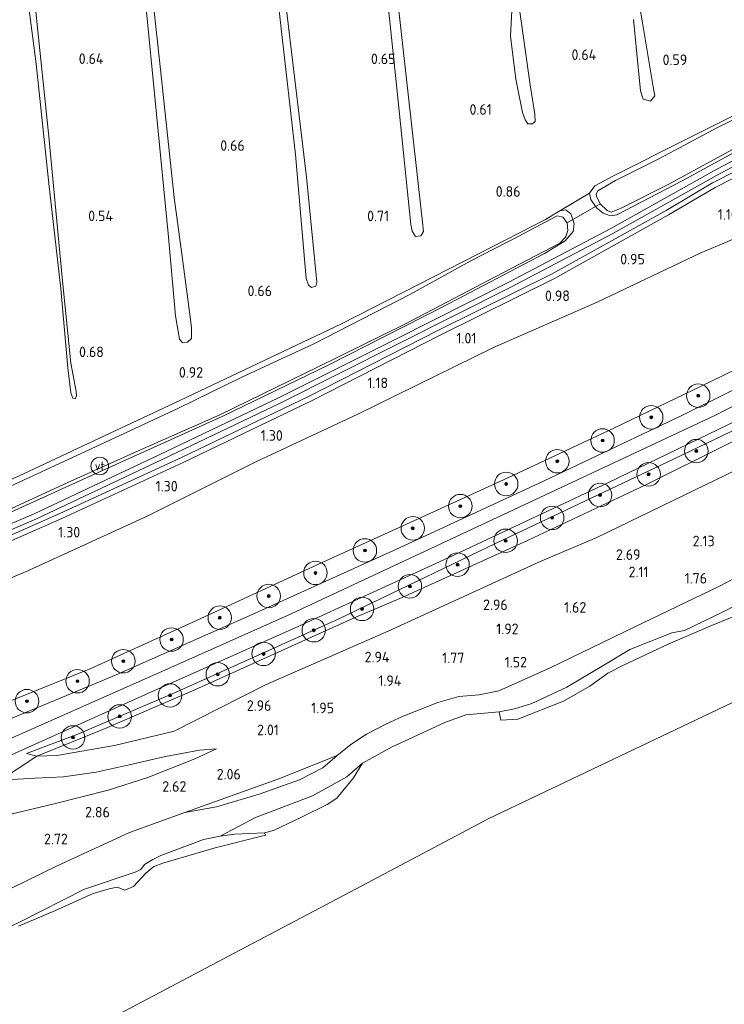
# Model space of a CAD drawing. Extents: x 130905 to 137824, y 412333 to 417928.
# Tile 75 of 256: x 132588 to 132708, y 413490 to 413658. Entities that reach past the tile are written whole.
import ezdxf
from ezdxf.enums import TextEntityAlignment as Align
from ezdxf.lldxf.tags import DXFTag

# ---------------------------------------------------------------- set-up
doc = ezdxf.new("R2010")
doc.units = 0
for name, color, linetype, lineweight in [('B-ME-BC-BETONVORM-GV', 50, 'Continuous', 18), ('B-ME-GR-BOOM-S', 90, 'Continuous', 25), ('B-ME-GR-GRAS-GV', 60, 'Continuous', 13), ('B-ME-GR-MOERAS-GV', 120, 'Continuous', 13), ('B-ME-GR-RIET-GV', 120, 'Continuous', 13), ('B-ME-GW-TALUD_KRUIN-G', 90, 'Continuous', 18), ('B-ME-GW-TALUD_TEEN-G', 90, 'Continuous', 18), ('B-ME-IE-MEUBILAIR_WATERWEGMEUBILAIR-S', 150, 'Continuous', 25), ('B-ME-IE-TERREINAFSCHEIDING_KUNSTMATIG_HEKWERK-G', 20, 'IE-TERREINAFSCHEIDING-KUNSTMATIG', 18), ('B-ME-KG-GRENS_OPNAME-G', 210, 'KG-OPNAME', 18), ('B-ME-KW-KUNSTWERK_DUIKER-G', 170, 'Continuous', 18), ('B-ME-OB-OEVERVOORZIENING-G', 7, 'Continuous', 18), ('B-ME-OG-WATER_KANAAL-GV', 120, 'Continuous', 18), ('B-ME-OG-WATER_SLOOT-G', 120, 'Continuous', 18), ('B-ME-OG-WATER_SLOOT-GV', 120, 'Continuous', 18), ('B-ME-VH-VERHARDING_ASFALT-GV', 252, 'Continuous', 18), ('B-ME-WH-WINTERBED-G', 150, 'WH-WINTERBED', 18), ('X-XX-AL-HOOGTELABEL-S', 7, 'Continuous', 25)]:
    doc.layers.add(name, color=color, linetype=linetype, lineweight=lineweight)
doc.styles.add('NLCS-ISO', font='NLCS-ISO.ttf')
doc.styles.add('NLCS-ISO-ANNOTATIVE-T18', font='NLCS-ISO.ttf', dxfattribs={"height": 1.8})
doc.styles.get("Standard").update_dxf_attribs({"font": 'arial.ttf'})
doc.linetypes.add('IE-TERREINAFSCHEIDING-KUNSTMATIG', pattern='A,4,[82,NLCS.SHX,S=0.75,R=90,X=0,Y=0],4,-2', length=10)
tags = doc.linetypes.add('KG-OPNAME', pattern='A,5.5,-2,["O",Standard,S=1.8,R=0,X=-0.5,Y=-0.9],-2,5.5,-2,[5,NLCS.SHX,S=0.75,R=0,X=0,Y=0],-2', length=19).pattern_tags.tags
tags[6] = DXFTag(74, 10)
tags = doc.linetypes.add('WH-WINTERBED', pattern='A,6,-3.5,["WB",Standard,S=1.8,R=0,X=-1.5,Y=-0.9],-3.5,6,-3.5,6,-3.5,6,-3.5,6,-3.5', length=51).pattern_tags.tags
tags[6] = DXFTag(74, 10)

# ---------------------------------------------------------------- blocks, each defined once
blk = doc.blocks.new('SAL-HOOGTELABEL-SO')
at = {"color": 0, "linetype": 'ByBlock', "lineweight": -2, "style": 'NLCS-ISO-ANNOTATIVE-T18'}
blk.add_attdef('HOOGTE', text='', height=1.8, dxfattribs=at).set_placement((2.79, 0), align=Align.RIGHT)
blk = doc.blocks.new('SGR-BOOM_01-SO')
at = {"linetype": 'ByBlock', "lineweight": 18}
h = blk.add_hatch(color=0, dxfattribs=at)
h.dxf.hatch_style = 1
edge = h.paths.add_edge_path()
edge.add_arc((0, 0), 0.25, 0, 360)
at = {"color": 0, "linetype": 'ByBlock', "lineweight": 18}
for radius in [2, 0.25]:
    blk.add_circle((0, 0), radius, dxfattribs=at)
blk = doc.blocks.new('SIE-WATER_VERKLIKKER_TRANSPORTLEIDING-SO')
at = {"color": 0, "linetype": 'ByBlock', "lineweight": 18}
blk.add_circle((0, 0), 1.5, dxfattribs=at)
at = {"color": 0, "linetype": 'ByBlock', "lineweight": 18, "style": 'NLCS-ISO'}
blk.add_text('vt', height=1.5, dxfattribs=at).set_placement((0, 0), align=Align.MIDDLE_CENTER)

msp = doc.modelspace()

# ---------------------------------------------------------------- linework, layer by layer
at = {"layer": 'B-ME-BC-BETONVORM-GV'}
for points in [[(132569.663, 413564.448, 0.997), (132590.923, 413573.483, 1.05), (132612.216, 413583.577, 0.919), (132632.537, 413593.281, 0.901), (132652.383, 413603.232, 0.838), (132671.634, 413612.936, 0.778), (132689.089, 413622.139, 0.715), (132707.13, 413632.247, 0.754), (132725.575, 413641.927, 0.766)], [(132726.007, 413641.091, 0.766), (132707.579, 413631.42, 0.754), (132689.538, 413621.312, 0.715), (132672.065, 413612.1, 0.778), (132652.806, 413602.391, 0.838), (132632.951, 413592.436, 0.901), (132612.62, 413582.727, 0.919), (132591.308, 413572.625, 1.05), (132570.032, 413563.582, 0.997)], [(132719.136, 413635.357, 0.959), (132706.842, 413629.099, 0.955), (132698.948, 413624.431, 0.893), (132679.513, 413613.621, 0.941), (132660.043, 413603.923, 0.983), (132638.169, 413592.759, 1.025), (132616.287, 413582.244, 1.088), (132595.656, 413572.735, 1.097), (132577.038, 413564.509, 1.121), (132561.093, 413557.715, 1.166), (132549.315, 413552.607, 1.163), (132546.369, 413547.274, 1.469), (132545.102, 413546.813, 1.517), (132548.685, 413553.3, 1.163), (132560.743, 413558.529, 1.166), (132576.685, 413565.322, 1.121), (132595.291, 413573.543, 1.097), (132615.91, 413583.046, 1.088), (132637.776, 413593.553, 1.025), (132659.644, 413604.714, 0.983), (132679.1, 413614.405, 0.941), (132698.507, 413625.2, 0.893), (132706.415, 413629.876, 0.955), (132718.727, 413636.143, 0.959)]]:
    msp.add_polyline3d(points, dxfattribs=at)
at = {"layer": 'B-ME-GR-GRAS-GV'}
for points in [[(132716.114, 413638.358, 0.792), (132701.251, 413630.213, 0.755), (132690.115, 413624.42, 0.617), (132689.068, 413624.246, 0.656), (132687.786, 413624.72, 0.734), (132686.657, 413625.663, 0.791), (132685.683, 413627.068, 0.818), (132685.479, 413628.118, 0.785), (132686.383, 413629.363, 0.945), (132689.44, 413631.05, 1.021), (132701.744, 413637.233, 1.034), (132716.732, 413644.705, 0.884)], [(132725.575, 413641.927, 0.766), (132707.13, 413632.247, 0.754), (132689.089, 413622.139, 0.715), (132671.634, 413612.936, 0.778), (132652.383, 413603.232, 0.838), (132632.537, 413593.281, 0.901), (132612.216, 413583.577, 0.919), (132590.923, 413573.483, 1.05), (132569.663, 413564.448, 0.997)], [(132713.548, 413642.381, 0.563), (132707.375, 413639.364, 0.563), (132697.385, 413634.064, 0.563), (132689.902, 413630.305, 0.563), (132686.868, 413628.511, 0.563), (132686.598, 413628.015, 0.563), (132686.637, 413627.639, 0.563), (132687.265, 413626.331, 0.563), (132688.453, 413625.207, 0.563), (132689.165, 413624.899, 0.563), (132690.872, 413625.577, 0.563), (132698.975, 413629.69, 0.563), (132711.058, 413636.276, 0.563)], [(132570.032, 413563.582, 0.997), (132591.308, 413572.625, 1.05), (132612.62, 413582.727, 0.919), (132632.951, 413592.436, 0.901), (132652.806, 413602.391, 0.838), (132672.065, 413612.1, 0.778), (132689.538, 413621.312, 0.715), (132707.579, 413631.42, 0.754), (132726.007, 413641.091, 0.766)], [(132587.072, 413573.828, 0.996), (132606.087, 413582.486, 0.974), (132623.03, 413590.12, 0.999), (132641.076, 413598.91, 0.972), (132660.491, 413608.773, 0.899), (132677.827, 413617.865, 0.794), (132681.319, 413620.007, 0.744), (132682.667, 413621.612, 0.819), (132682.879, 413622.935, 0.994), (132682.267, 413624.625, 0.963), (132681.425, 413625.291, 1.042), (132680.396, 413625.139, 0.907), (132685.479, 413628.118, 0.785), (132685.683, 413627.068, 0.818), (132686.657, 413625.663, 0.791), (132687.786, 413624.72, 0.734), (132689.068, 413624.246, 0.656), (132690.115, 413624.42, 0.617), (132701.251, 413630.213, 0.755), (132716.114, 413638.358, 0.792)], [(132709.004, 413619.922, 1.168), (132704.408, 413617.979, 1.158), (132686.76, 413609.587, 1.171), (132669.156, 413601.865, 1.171), (132646.057, 413590.479, 1.321), (132628.779, 413582.433, 1.396), (132610.191, 413573.113, 1.396), (132589.977, 413563.836, 1.421), (132574.515, 413557.317, 1.496), (132554.781, 413548.804, 1.583), (132546.369, 413547.274, 1.469), (132549.315, 413552.607, 1.163), (132561.093, 413557.715, 1.166), (132577.038, 413564.509, 1.121), (132595.656, 413572.735, 1.097), (132616.287, 413582.244, 1.088), (132638.169, 413592.759, 1.025), (132660.043, 413603.923, 0.983), (132679.513, 413613.621, 0.941), (132698.948, 413624.431, 0.893), (132706.842, 413629.099, 0.955), (132719.136, 413635.357, 0.959)], [(132718.727, 413636.143, 0.959), (132706.415, 413629.876, 0.955), (132698.507, 413625.2, 0.893), (132679.1, 413614.405, 0.941), (132659.644, 413604.714, 0.983), (132637.776, 413593.553, 1.025), (132615.91, 413583.046, 1.088), (132595.291, 413573.543, 1.097), (132576.685, 413565.322, 1.121)], [(132559.66, 413567.024, 1.058), (132589.133, 413580.343, 1.099), (132615.876, 413592.878, 1.052), (132643.231, 413605.856, 1.052), (132666.679, 413617.865, 0.831), (132677.984, 413623.675, 0.602), (132680.396, 413625.139, 0.907), (132681.425, 413625.291, 1.042), (132682.267, 413624.625, 0.963), (132682.879, 413622.935, 0.994), (132682.667, 413621.612, 0.819), (132681.319, 413620.007, 0.744), (132677.827, 413617.865, 0.794), (132660.491, 413608.773, 0.899), (132641.076, 413598.91, 0.972), (132623.03, 413590.12, 0.999), (132606.087, 413582.486, 0.974), (132587.072, 413573.828, 0.996)], [(132582.623, 413572.369, 0.563), (132596.57, 413578.769, 0.563), (132608.518, 413584.159, 0.563), (132622.542, 413590.399, 0.563), (132639.298, 413598.534, 0.563), (132654.024, 413605.842, 0.563), (132669.528, 413613.943, 0.563), (132680.411, 413619.615, 0.563), (132681.467, 413620.711, 0.563), (132681.783, 413621.763, 0.563), (132681.682, 413623.097, 0.563), (132680.948, 413624.044, 0.563), (132679.996, 413624.266, 0.563), (132673.353, 413620.758, 0.563), (132665.16, 413616.54, 0.563), (132655.006, 413610.934, 0.563), (132638.517, 413602.475, 0.563), (132626.291, 413596.783, 0.563), (132615.494, 413591.52, 0.563), (132599.777, 413584.162, 0.563), (132585.336, 413577.498, 0.563)], [(132574.515, 413557.317, 1.496), (132589.977, 413563.836, 1.421), (132610.191, 413573.113, 1.396), (132628.779, 413582.433, 1.396), (132646.057, 413590.479, 1.321), (132669.156, 413601.865, 1.171), (132686.76, 413609.587, 1.171), (132704.408, 413617.979, 1.158), (132709.004, 413619.922, 1.168)], [(132441.599, 413481.851, 5.785), (132464.519, 413490.734, 5.765), (132484.491, 413498.495, 5.877), (132509.317, 413507.935, 5.92), (132516.567, 413510.999, 5.945), (132521.235, 413512.916, 5.82), (132526.223, 413515.927, 5.767), (132529.597, 413516.962, 5.629), (132543.537, 413523.121, 5.749), (132565.121, 413532.555, 5.749), (132583.227, 413540.15, 5.926), (132600.588, 413547.153, 5.92), (132619.204, 413555.59, 5.914), (132639.334, 413564.928, 5.869), (132655.569, 413572.304, 5.875), (132671.551, 413579.665, 5.917), (132689.605, 413588.109, 5.923), (132706.136, 413596.058, 5.914), (132717.994, 413601.844, 5.833)], [(132725.661, 413602.392, 6.209), (132701.179, 413590.243, 6.209), (132677.782, 413579.155, 6.209), (132653.877, 413568.061, 6.209), (132629.043, 413556.813, 6.209), (132604.922, 413546.074, 6.209), (132585.247, 413537.899, 6.209), (132576.357, 413534.221, 6.209), (132569.235, 413530.991, 6.059), (132555.208, 413524.949, 5.984), (132545.94, 413520.887, 5.959), (132539.556, 413517.424, 5.897), (132535.465, 413514.61, 5.897), (132532.012, 413511.998, 5.897), (132527.567, 413507.454, 5.922), (132526.915, 413506.991, 5.897), (132526.235, 413506.863, 5.884), (132523.41, 413506.661, 5.922), (132521.364, 413507.412, 5.997), (132519.056, 413508.005, 5.972), (132516.685, 413507.687, 5.972), (132505.885, 413504.33, 5.972), (132491.391, 413498.471, 5.972), (132462.075, 413487.181, 5.972)], [(132717.994, 413601.844, 5.833), (132706.136, 413596.058, 5.914), (132689.605, 413588.109, 5.923), (132671.551, 413579.665, 5.917), (132655.569, 413572.304, 5.875), (132639.334, 413564.928, 5.869), (132619.204, 413555.59, 5.914), (132600.588, 413547.153, 5.92), (132583.227, 413540.15, 5.926)], [(132726.141, 413595.483, 5.831), (132699.904, 413582.854, 5.945), (132669.564, 413568.485, 5.945), (132642.711, 413555.548, 5.87), (132615.212, 413543.204, 5.927), (132598.351, 413535.966, 5.927), (132589.642, 413532.658, 5.789), (132591.414, 413532.247, 5.531), (132585.211, 413528.139, 5.676), (132580.623, 413526.469, 5.938), (132577.116, 413525.296, 5.595), (132569.359, 413521.82, 5.61), (132559.665, 413517.935, 5.787), (132551.116, 413513.605, 5.787), (132546.26, 413510.75, 5.853), (132541.189, 413507.714, 5.854), (132536.71, 413504.708, 5.867), (132532.123, 413500.826, 5.867), (132526.996, 413495.968, 5.817), (132521.44, 413489.62, 5.804)], [(132516.726, 413486.111, 5.763), (132522.972, 413493.821, 5.788), (132528.311, 413499.92, 5.938), (132533.347, 413504.79, 5.925), (132539.043, 413509.588, 5.925), (132542.71, 413511.938, 5.913), (132547.987, 413514.996, 5.95), (132554.997, 413518.455, 6.013), (132564.071, 413522.45, 6.088), (132575.129, 413527.14, 6.088), (132585.97, 413531.908, 6.088), (132609.25, 413542.423, 6.088), (132635.374, 413554.094, 6.088), (132660.666, 413565.65, 6.088), (132688.621, 413578.763, 6.088), (132714.206, 413591.173, 6.088)], [(132584.092, 413521.648, 3.18), (132594.543, 413524.141, 3.099), (132603.513, 413526.416, 2.949), (132610.303, 413528.595, 2.808), (132618.289, 413531.761, 2.571), (132621.995, 413533.453, 2.391), (132619.11, 413533.252, 2.832), (132613.291, 413532.167, 3.384), (132607.113, 413530.758, 3.939), (132601.473, 413529.508, 4.344), (132595.948, 413528.723, 4.833), (132591.066, 413528.455, 5.226), (132585.211, 413528.139, 5.676), (132591.414, 413532.247, 5.531), (132594.787, 413532.331, 5.006), (132604.607, 413534.025, 4.127), (132614.748, 413536.455, 3.311), (132630.324, 413544.381, 3.473), (132651.177, 413553.507, 3.46), (132676.952, 413565.317, 3.523), (132686.698, 413569.445, 3.485), (132714.378, 413582.873, 3.5)], [(132721.954, 413568.711, 1.716), (132707.594, 413561.18, 1.596), (132693.101, 413554.208, 1.47), (132678.774, 413547.267, 1.464), (132670.031, 413543.354, 1.434), (132666.703, 413542.688, 1.434), (132663.207, 413542.381, 1.473), (132659.652, 413541.369, 1.557), (132653.753, 413539.043, 1.62), (132650.808, 413537.646, 1.62), (132647.485, 413535.978, 1.62), (132644.868, 413534.21, 1.59), (132642.501, 413532.332, 1.59), (132632.409, 413528.282, 1.854), (132616.605, 413522.63, 2.274), (132607.185, 413519.234, 2.598), (132594.86, 413513.547, 2.484), (132581.602, 413507.089, 2.4)], [(132581.602, 413507.089, 2.4), (132594.86, 413513.547, 2.484), (132607.185, 413519.234, 2.598), (132616.605, 413522.63, 2.274), (132621.958, 413523.579, 1.995), (132629.262, 413525.74, 1.836), (132636.118, 413528.194, 1.617), (132640.069, 413530.237, 1.587), (132642.501, 413532.332, 1.59), (132644.868, 413534.21, 1.59), (132647.485, 413535.978, 1.62), (132650.808, 413537.646, 1.62), (132653.753, 413539.043, 1.62), (132659.652, 413541.369, 1.557), (132663.207, 413542.381, 1.473), (132666.703, 413542.688, 1.434), (132670.031, 413543.354, 1.434), (132678.774, 413547.267, 1.464), (132693.101, 413554.208, 1.47), (132707.594, 413561.18, 1.596), (132721.954, 413568.711, 1.716)], [(132723.092, 413564.4, 0.7), (132708.089, 413556.724, 0.7), (132701.641, 413553.631, 0.7), (132699.471, 413553.211, 0.7), (132692.357, 413550.391, 0.7), (132688.207, 413547.921, 0.7), (132681.586, 413543.955, 0.7), (132675.644, 413541.218, 0.7), (132672.704, 413540.287, 0.7), (132670.111, 413539.749, 0.7), (132664.435, 413539.285, 0.7), (132660.839, 413537.955, 0.7), (132651.778, 413533.778, 0.7), (132646.805, 413531.026, 0.7), (132644.15, 413528.694, 0.838), (132638.314, 413525.445, 0.875), (132628.627, 413521.772, 1.038), (132622.596, 413518.577, 0.7), (132619.758, 413518, 0.7), (132612.49, 413515.294, 0.7), (132611.166, 413514.64, 0.7), (132609.726, 413513.76, 0.7), (132609.084, 413512.932, 0.7), (132608.136, 413512.436, 0.7), (132599.524, 413509.577, 0.7), (132588.574, 413503.975, 0.7), (132580.823, 413500.292, 0.7)], [(132585.211, 413528.139, 5.676), (132591.066, 413528.455, 5.226), (132595.948, 413528.723, 4.833), (132601.473, 413529.508, 4.344), (132607.113, 413530.758, 3.939), (132613.291, 413532.167, 3.384), (132619.11, 413533.252, 2.832), (132621.995, 413533.453, 2.391), (132618.289, 413531.761, 2.571), (132610.303, 413528.595, 2.808), (132603.513, 413526.416, 2.949), (132594.543, 413524.141, 3.099), (132584.092, 413521.648, 3.18)]]:
    msp.add_polyline3d(points, dxfattribs=at)
for points in [[(132602.652, 413536.765, 5.648), (132591.414, 413532.247, 5.531), (132589.642, 413532.658, 5.789), (132598.351, 413535.966, 5.927), (132615.212, 413543.204, 5.927), (132642.711, 413555.548, 5.87), (132669.564, 413568.485, 5.945), (132699.904, 413582.854, 5.945), (132726.141, 413595.483, 5.831), (132737.202, 413601.333, 6.053), (132737.123, 413599.266, 5.288), (132722.501, 413592.113, 5.351), (132695.172, 413578.519, 5.351), (132674.896, 413568.968, 5.357), (132653.58, 413559.227, 5.384), (132645.305, 413555.729, 5.519), (132618.274, 413543.543, 5.6)], [(132594.787, 413532.331, 5.006), (132591.414, 413532.247, 5.531), (132602.652, 413536.765, 5.648), (132618.274, 413543.543, 5.6), (132645.305, 413555.729, 5.519), (132653.58, 413559.227, 5.384), (132674.896, 413568.968, 5.357), (132695.172, 413578.519, 5.351), (132722.501, 413592.113, 5.351), (132737.123, 413599.266, 5.288), (132736.937, 413594.424, 3.497), (132714.378, 413582.873, 3.5), (132686.698, 413569.445, 3.485), (132676.952, 413565.317, 3.523), (132651.177, 413553.507, 3.46), (132630.324, 413544.381, 3.473), (132614.748, 413536.455, 3.311), (132604.607, 413534.025, 4.127)], [(132621.958, 413523.579, 1.995), (132616.605, 413522.63, 2.274), (132632.409, 413528.282, 1.854), (132642.501, 413532.332, 1.59), (132640.069, 413530.237, 1.587), (132636.118, 413528.194, 1.617), (132629.262, 413525.74, 1.836)], [(132625.058, 413518.94, 0.7), (132622.596, 413518.577, 0.7), (132628.627, 413521.772, 1.038), (132638.314, 413525.445, 0.875), (132644.15, 413528.694, 0.838), (132646.805, 413531.026, 0.7), (132645.31, 413528.536, 0.7), (132642.467, 413525.089, 0.7), (132640.833, 413523.971, 0.7), (132636.438, 413521.83, 0.7), (132631.689, 413519.543, 0.7), (132630.149, 413519.153, 0.7)]]:
    msp.add_polyline3d(points, close=True, dxfattribs=at)
at = {"layer": 'B-ME-GR-MOERAS-GV'}
for points in [[(132661.756, 413756.581, 0.563), (132665.93, 413719.719, 0.563), (132669.214, 413689.314, 0.563), (132672.285, 413660.294, 0.563), (132672.003, 413654.886, 0.563), (132672.919, 413647.537, 0.563), (132674.044, 413641.902, 0.563), (132674.507, 413640.616, 0.563), (132674.96, 413639.964, 0.563), (132675.779, 413639.956, 0.563), (132676.237, 413640.334, 0.563), (132676.146, 413641.584, 0.563), (132675.357, 413646.579, 0.563), (132673.584, 413659.42, 0.563), (132672.141, 413671.606, 0.563), (132669.977, 413691.893, 0.563), (132667.813, 413712.181, 0.563), (132664.633, 413740.822, 0.563), (132660.575, 413778.524, 0.563)], [(132641.938, 413745.928, 0.563), (132643.859, 413728.557, 0.563), (132644.418, 413723.505, 0.563), (132646.583, 413703.406, 0.563), (132648.749, 413683.308, 0.563), (132652.651, 413646.004, 0.563), (132655.072, 413622.77, 0.563), (132655.27, 413621.65, 0.563), (132655.863, 413620.75, 0.563), (132656.742, 413620.877, 0.563), (132657.189, 413621.632, 0.563), (132657.056, 413623.19, 0.563), (132654.439, 413646.548, 0.563), (132651.823, 413669.907, 0.563), (132649.766, 413690.802, 0.563), (132647.71, 413711.698, 0.563), (132644.643, 413737.875, 0.563), (132642.001, 413763.082, 0.563)], [(132621.908, 413756.099, 0.563), (132624.298, 413734.648, 0.563), (132626.689, 413713.197, 0.563), (132626.825, 413711.795, 0.563), (132627.214, 413708.396, 0.563), (132627.668, 413704.155, 0.563), (132630.596, 413677.69, 0.563), (132632.998, 413656.193, 0.563), (132635.401, 413634.696, 0.563), (132637.228, 413613.581, 0.563), (132637.639, 413612.487, 0.563), (132638.137, 413612.065, 0.563), (132638.863, 413612.3, 0.563), (132639.045, 413612.986, 0.563), (132637.286, 413630.886, 0.563), (132633.576, 413662.276, 0.563), (132631.181, 413683.286, 0.563), (132628.785, 413704.296, 0.563), (132628.291, 413708.576, 0.563), (132627.944, 413711.993, 0.563), (132625.423, 413733.675, 0.563), (132622.902, 413755.357, 0.563)], [(132609.75, 413661.966, 0.563), (132611.758, 413641.608, 0.563), (132613.767, 413621.251, 0.563), (132615.008, 413607.242, 0.563), (132615.68, 413603.242, 0.563), (132616.163, 413602.657, 0.563), (132617.037, 413602.738, 0.563), (132617.73, 413603.375, 0.563), (132617.741, 413605.201, 0.563), (132617.521, 413607.072, 0.563), (132616.11, 413617.326, 0.563), (132614.798, 413627.384, 0.563), (132612.246, 413650.776, 0.563), (132609.694, 413674.169, 0.563)], [(132588.741, 413669.883, 0.563), (132591.266, 413650.191, 0.563), (132593.419, 413629.786, 0.563), (132595.47, 413611.843, 0.563), (132596.692, 413598.382, 0.563), (132597.166, 413594.097, 0.563), (132597.543, 413593.226, 0.563), (132597.907, 413593.113, 0.563), (132598.159, 413593.619, 0.563), (132598.104, 413594.351, 0.563), (132597.196, 413599.162, 0.563), (132595.701, 413613.773, 0.563), (132593.407, 413637.768, 0.563), (132591.219, 413659.019, 0.563)], [(132692.958, 413657.72, 0.563), (132693.425, 413653.038, 0.563), (132694.162, 413645.542, 0.563), (132694.615, 413644.163, 0.563), (132695.873, 413643.832, 0.563), (132696.567, 413644.727, 0.563), (132696.312, 413646.227, 0.563), (132694.512, 413657.172, 0.563), (132693.972, 413660.105, 0.563)], [(132716.732, 413644.705, 0.884), (132701.744, 413637.233, 1.034), (132689.44, 413631.05, 1.021), (132686.383, 413629.363, 0.945), (132685.479, 413628.118, 0.785), (132680.396, 413625.139, 0.907), (132677.984, 413623.675, 0.602), (132666.679, 413617.865, 0.831), (132643.231, 413605.856, 1.052), (132615.876, 413592.878, 1.052), (132589.133, 413580.343, 1.099), (132559.66, 413567.024, 1.058), (132531.419, 413555.139, 1.018), (132505.612, 413544.459, 0.984), (132482.264, 413535.082, 0.952)]]:
    msp.add_polyline3d(points, dxfattribs=at)
at = {"layer": 'B-ME-GR-RIET-GV'}
msp.add_polyline3d([(132673.259, 413538.549, 0.7), (132670.389, 413538.381, 0.7), (132670.111, 413539.749, 0.7), (132672.704, 413540.287, 0.7), (132675.644, 413541.218, 0.7), (132681.586, 413543.955, 0.7), (132688.207, 413547.921, 0.7), (132692.357, 413550.391, 0.7), (132699.471, 413553.211, 0.7), (132701.641, 413553.631, 0.7), (132708.089, 413556.724, 0.7), (132723.092, 413564.4, 0.7), (132736.024, 413570.744, 0.7), (132736.175, 413567.555, 0.7), (132732.941, 413566.864, 0.7), (132729.198, 413565.3, 0.7), (132721.798, 413561.308, 0.7), (132712.848, 413557.176, 0.7), (132706.115, 413554.421, 0.7), (132698.868, 413551.328, 0.7), (132691.277, 413547.723, 0.7), (132688.605, 413546.348, 0.7), (132685.519, 413544.144, 0.7), (132681.053, 413541.571, 0.7)], close=True, dxfattribs=at)
msp.add_polyline3d([(132580.823, 413500.292, 0.7), (132588.574, 413503.975, 0.7), (132599.524, 413509.577, 0.7), (132608.136, 413512.436, 0.7), (132609.084, 413512.932, 0.7), (132609.726, 413513.76, 0.7), (132611.166, 413514.64, 0.7), (132612.49, 413515.294, 0.7), (132619.758, 413518, 0.7), (132622.596, 413518.577, 0.7), (132625.058, 413518.94, 0.7), (132630.149, 413519.153, 0.7), (132630.318, 413518.753, 0.7), (132621.744, 413516.623, 0.7), (132612.859, 413513.971, 0.7), (132611.296, 413513.399, 0.7), (132609.969, 413512.29, 0.7), (132607.839, 413509.989, 0.7), (132606.367, 413509.405, 0.7), (132605.071, 413509.901, 0.7), (132603.715, 413509.601, 0.7), (132601, 413508.829, 0.7), (132594.597, 413505.925, 0.7), (132588.274, 413503.259, 0.7)], dxfattribs=at)
at = {"layer": 'B-ME-GW-TALUD_KRUIN-G'}
for points in [[(132717.994, 413601.844, 5.833), (132706.136, 413596.058, 5.914), (132689.605, 413588.109, 5.923), (132671.551, 413579.665, 5.917), (132655.569, 413572.304, 5.875), (132639.334, 413564.928, 5.869), (132619.204, 413555.59, 5.914), (132600.588, 413547.153, 5.92), (132583.227, 413540.15, 5.926), (132565.121, 413532.555, 5.749), (132543.537, 413523.121, 5.749), (132529.597, 413516.962, 5.629)], [(132737.202, 413601.333, 6.053), (132726.141, 413595.483, 5.831), (132699.904, 413582.854, 5.945), (132669.564, 413568.485, 5.945), (132642.711, 413555.548, 5.87), (132615.212, 413543.204, 5.927), (132598.351, 413535.966, 5.927), (132589.642, 413532.658, 5.789)], [(132642.501, 413532.332, 1.59), (132644.868, 413534.21, 1.59), (132647.485, 413535.978, 1.62), (132650.808, 413537.646, 1.62), (132653.753, 413539.043, 1.62), (132659.652, 413541.369, 1.557), (132663.207, 413542.381, 1.473), (132666.703, 413542.688, 1.434), (132670.031, 413543.354, 1.434), (132678.774, 413547.267, 1.464), (132693.101, 413554.208, 1.47), (132707.594, 413561.18, 1.596), (132721.954, 413568.711, 1.716), (132736.201, 413575.227, 1.763)], [(132621.995, 413533.453, 2.391), (132619.11, 413533.252, 2.832), (132613.291, 413532.167, 3.384), (132607.113, 413530.758, 3.939), (132601.473, 413529.508, 4.344), (132595.948, 413528.723, 4.833), (132591.066, 413528.455, 5.226), (132585.211, 413528.139, 5.676)], [(132642.501, 413532.332, 1.59), (132640.069, 413530.237, 1.587), (132636.118, 413528.194, 1.617), (132629.262, 413525.74, 1.836), (132621.958, 413523.579, 1.995), (132616.605, 413522.63, 2.274)], [(132616.605, 413522.63, 2.274), (132607.185, 413519.234, 2.598), (132594.86, 413513.547, 2.484), (132581.602, 413507.089, 2.4), (132570.311, 413501.522, 2.199), (132558.766, 413496.806, 2.175), (132547.741, 413492.72, 2.145)]]:
    msp.add_polyline3d(points, dxfattribs=at)
at = {"layer": 'B-ME-GW-TALUD_TEEN-G'}
for points in [[(132529.693, 413540.464, 1.195), (132534.762, 413543.136, 1.345), (132542.041, 413545.7, 1.467), (132543.362, 413546.18, 1.357), (132545.102, 413546.813, 1.517), (132546.369, 413547.274, 1.469), (132554.781, 413548.804, 1.583), (132574.515, 413557.317, 1.496), (132589.977, 413563.836, 1.421), (132610.191, 413573.113, 1.396), (132628.779, 413582.433, 1.396), (132646.057, 413590.479, 1.321), (132669.156, 413601.865, 1.171), (132686.76, 413609.587, 1.171), (132704.408, 413617.979, 1.158), (132709.004, 413619.922, 1.168), (132716.878, 413623.509, 1.393), (132724.148, 413626.413, 1.543), (132738.311, 413631.452, 2.126)], [(132736.937, 413594.424, 3.497), (132714.378, 413582.873, 3.5), (132686.698, 413569.445, 3.485), (132676.952, 413565.317, 3.523), (132651.177, 413553.507, 3.46), (132630.324, 413544.381, 3.473), (132614.748, 413536.455, 3.311)], [(132589.642, 413532.658, 5.789), (132591.414, 413532.247, 5.531), (132594.787, 413532.331, 5.006), (132604.607, 413534.025, 4.127), (132614.748, 413536.455, 3.311)], [(132528.911, 413487.919, 3.096), (132536.453, 413495.031, 3.072), (132544.367, 413501.053, 3.003), (132553.523, 413507.66, 3.06), (132562.333, 413512.91, 3.06), (132572.653, 413518.047, 3.192), (132577.733, 413520.225, 3.174), (132584.092, 413521.648, 3.18), (132594.543, 413524.141, 3.099), (132603.513, 413526.416, 2.949), (132610.303, 413528.595, 2.808), (132618.289, 413531.761, 2.571), (132621.995, 413533.453, 2.391)], [(132646.805, 413531.026, 0.7), (132644.15, 413528.694, 0.838), (132638.314, 413525.445, 0.875), (132628.627, 413521.772, 1.038), (132622.596, 413518.577, 0.7)]]:
    msp.add_polyline3d(points, dxfattribs=at)
at = {"layer": 'B-ME-IE-TERREINAFSCHEIDING_KUNSTMATIG_HEKWERK-G'}
for points in [[(132737.123, 413599.266, 5.288), (132722.501, 413592.113, 5.351), (132695.172, 413578.519, 5.351), (132674.896, 413568.968, 5.357), (132653.58, 413559.227, 5.384), (132645.305, 413555.729, 5.519), (132618.274, 413543.543, 5.6), (132602.652, 413536.765, 5.648), (132591.414, 413532.247, 5.531)], [(132616.605, 413522.63, 2.274), (132632.409, 413528.282, 1.854), (132642.501, 413532.332, 1.59)]]:
    msp.add_polyline3d(points, dxfattribs=at)
at = {"layer": 'B-ME-KG-GRENS_OPNAME-G'}
msp.add_polyline3d([(132447.853, 413299.532, 0.391), (132452.71, 413307.219, 0.391), (132466.55, 413328.419, 0.391), (132482.538, 413354.157, 0.391), (132498.526, 413379.895, 0.391), (132516.176, 413407.747, 0.391), (132533.826, 413435.599, 0.391), (132551.265, 413462.551, 0.391), (132563.674, 413466.204, 0.391), (132581.82, 413475.804, 0.391), (132603.445, 413487.252, 0.391), (132625.069, 413498.7, 0.391), (132646.694, 413510.149, 0.391), (132668.319, 413521.597, 0.391), (132698.971, 413536.2, 0.391), (132729.623, 413550.803, 0.391), (132735.377, 413553.77, 0.242)], dxfattribs=at)
at = {"layer": 'B-ME-KW-KUNSTWERK_DUIKER-G'}
msp.add_polyline3d([(132681.682, 413623.097, 0.563), (132687.265, 413626.331, 0.563)], dxfattribs=at)
at = {"layer": 'B-ME-OB-OEVERVOORZIENING-G'}
msp.add_polyline3d([(132723.092, 413564.4, 0.7), (132708.089, 413556.724, 0.7), (132701.641, 413553.631, 0.7), (132699.471, 413553.211, 0.7), (132692.357, 413550.391, 0.7), (132688.207, 413547.921, 0.7), (132681.586, 413543.955, 0.7), (132675.644, 413541.218, 0.7), (132672.704, 413540.287, 0.7), (132670.111, 413539.749, 0.7), (132664.435, 413539.285, 0.7), (132660.839, 413537.955, 0.7), (132651.778, 413533.778, 0.7), (132646.805, 413531.026, 0.7), (132645.31, 413528.536, 0.7), (132642.467, 413525.089, 0.7), (132640.833, 413523.971, 0.7), (132636.438, 413521.83, 0.7), (132631.689, 413519.543, 0.7), (132630.149, 413519.153, 0.7), (132625.058, 413518.94, 0.7), (132622.596, 413518.577, 0.7), (132619.758, 413518, 0.7), (132612.49, 413515.294, 0.7), (132611.166, 413514.64, 0.7), (132609.726, 413513.76, 0.7), (132609.084, 413512.932, 0.7), (132608.136, 413512.436, 0.7), (132599.524, 413509.577, 0.7), (132588.574, 413503.975, 0.7), (132580.823, 413500.292, 0.7)], dxfattribs=at)
at = {"layer": 'B-ME-OG-WATER_KANAAL-GV'}
for points in [[(132588.274, 413503.259, 0.7), (132594.597, 413505.925, 0.7), (132601, 413508.829, 0.7), (132603.715, 413509.601, 0.7), (132605.071, 413509.901, 0.7), (132606.367, 413509.405, 0.7), (132607.839, 413509.989, 0.7), (132609.969, 413512.29, 0.7), (132611.296, 413513.399, 0.7), (132612.859, 413513.971, 0.7), (132621.744, 413516.623, 0.7), (132630.318, 413518.753, 0.7), (132630.149, 413519.153, 0.7), (132631.689, 413519.543, 0.7), (132636.438, 413521.83, 0.7), (132640.833, 413523.971, 0.7), (132642.467, 413525.089, 0.7), (132645.31, 413528.536, 0.7), (132646.805, 413531.026, 0.7), (132651.778, 413533.778, 0.7), (132660.839, 413537.955, 0.7), (132664.435, 413539.285, 0.7), (132670.111, 413539.749, 0.7), (132670.389, 413538.381, 0.7), (132673.259, 413538.549, 0.7), (132681.053, 413541.571, 0.7), (132685.519, 413544.144, 0.7), (132688.605, 413546.348, 0.7), (132691.277, 413547.723, 0.7), (132698.868, 413551.328, 0.7), (132706.115, 413554.421, 0.7), (132712.848, 413557.176, 0.7)], [(132729.623, 413550.803, 0.391), (132698.971, 413536.2, 0.391), (132668.319, 413521.597, 0.391), (132646.694, 413510.149, 0.391), (132625.069, 413498.7, 0.391), (132603.445, 413487.252, 0.391)]]:
    msp.add_polyline3d(points, dxfattribs=at)
at = {"layer": 'B-ME-OG-WATER_SLOOT-G'}
for points in [[(132685.479, 413628.118, 0.785), (132686.383, 413629.363, 0.945), (132689.44, 413631.05, 1.021), (132701.744, 413637.233, 1.034), (132716.732, 413644.705, 0.884), (132726.903, 413650.069, 0.913), (132730.577, 413652.081, 0.865), (132732.512, 413653.141, 0.84), (132739.331, 413656.876, 0.751)], [(132739.172, 413650.354, 0.898), (132716.114, 413638.358, 0.792), (132701.251, 413630.213, 0.755), (132690.115, 413624.42, 0.617)], [(132685.479, 413628.118, 0.785), (132685.683, 413627.068, 0.818), (132686.657, 413625.663, 0.791), (132687.786, 413624.72, 0.734), (132689.068, 413624.246, 0.656), (132690.115, 413624.42, 0.617)], [(132508.074, 413539.591, 0.8), (132527.5, 413548.01, 0.867), (132535.392, 413551.179, 0.815), (132550.167, 413557.55, 0.93), (132570.794, 413566.595, 0.945), (132587.072, 413573.828, 0.996), (132606.087, 413582.486, 0.974), (132623.03, 413590.12, 0.999), (132641.076, 413598.91, 0.972), (132660.491, 413608.773, 0.899), (132677.827, 413617.865, 0.794), (132681.319, 413620.007, 0.744), (132682.667, 413621.612, 0.819), (132682.879, 413622.935, 0.994), (132682.267, 413624.625, 0.963), (132681.425, 413625.291, 1.042), (132680.396, 413625.139, 0.907), (132677.984, 413623.675, 0.602)], [(132677.984, 413623.675, 0.602), (132666.679, 413617.865, 0.831), (132643.231, 413605.856, 1.052), (132615.876, 413592.878, 1.052), (132589.133, 413580.343, 1.099), (132559.66, 413567.024, 1.058), (132531.419, 413555.139, 1.018), (132505.612, 413544.459, 0.984), (132482.264, 413535.082, 0.952)]]:
    msp.add_polyline3d(points, dxfattribs=at)
at = {"layer": 'B-ME-OG-WATER_SLOOT-GV'}
for points in [[(132676.237, 413640.334, 0.563), (132675.779, 413639.956, 0.563), (132674.96, 413639.964, 0.563), (132674.507, 413640.616, 0.563), (132674.044, 413641.902, 0.563), (132672.919, 413647.537, 0.563), (132672.003, 413654.886, 0.563), (132672.285, 413660.294, 0.563), (132669.214, 413689.314, 0.563), (132665.93, 413719.719, 0.563), (132661.756, 413756.581, 0.563), (132658.111, 413791.295, 0.563), (132656.34, 413808.696, 0.563), (132654.91, 413822.8, 0.563), (132655.881, 413823.238, 0.563), (132658.217, 413801.08, 0.563), (132660.575, 413778.524, 0.563), (132664.633, 413740.822, 0.563), (132667.813, 413712.181, 0.563), (132669.977, 413691.893, 0.563), (132672.141, 413671.606, 0.563), (132673.584, 413659.42, 0.563), (132675.357, 413646.579, 0.563), (132676.146, 413641.584, 0.563)], [(132690.872, 413625.577, 0.563), (132689.165, 413624.899, 0.563), (132688.453, 413625.207, 0.563), (132687.265, 413626.331, 0.563), (132686.637, 413627.639, 0.563), (132686.598, 413628.015, 0.563), (132686.868, 413628.511, 0.563), (132689.902, 413630.305, 0.563), (132697.385, 413634.064, 0.563), (132707.375, 413639.364, 0.563), (132713.548, 413642.381, 0.563), (132724.588, 413648.103, 0.563), (132727.813, 413649.734, 0.563), (132730.51, 413651.291, 0.563), (132733.115, 413652.795, 0.563), (132734.754, 413653.741, 0.563), (132739.324, 413656.159, 0.563), (132739.113, 413651.341, 0.563), (132724.436, 413643.455, 0.563), (132711.058, 413636.276, 0.563), (132698.975, 413629.69, 0.563)]]:
    msp.add_polyline3d(points, close=True, dxfattribs=at)
for points in [[(132642.001, 413763.082, 0.563), (132644.643, 413737.875, 0.563), (132647.71, 413711.698, 0.563), (132649.766, 413690.802, 0.563), (132651.823, 413669.907, 0.563), (132654.439, 413646.548, 0.563), (132657.056, 413623.19, 0.563), (132657.189, 413621.632, 0.563), (132656.742, 413620.877, 0.563), (132655.863, 413620.75, 0.563), (132655.27, 413621.65, 0.563), (132655.072, 413622.77, 0.563), (132652.651, 413646.004, 0.563), (132648.749, 413683.308, 0.563), (132646.583, 413703.406, 0.563), (132644.418, 413723.505, 0.563), (132643.859, 413728.557, 0.563), (132641.938, 413745.928, 0.563)], [(132622.902, 413755.357, 0.563), (132625.423, 413733.675, 0.563), (132627.944, 413711.993, 0.563), (132628.291, 413708.576, 0.563), (132628.785, 413704.296, 0.563), (132631.181, 413683.286, 0.563), (132633.576, 413662.276, 0.563), (132637.286, 413630.886, 0.563), (132639.045, 413612.986, 0.563), (132638.863, 413612.3, 0.563), (132638.137, 413612.065, 0.563), (132637.639, 413612.487, 0.563), (132637.228, 413613.581, 0.563), (132635.401, 413634.696, 0.563), (132632.998, 413656.193, 0.563), (132630.596, 413677.69, 0.563), (132627.668, 413704.155, 0.563), (132627.214, 413708.396, 0.563), (132626.825, 413711.795, 0.563), (132626.689, 413713.197, 0.563), (132624.298, 413734.648, 0.563), (132621.908, 413756.099, 0.563)], [(132609.694, 413674.169, 0.563), (132612.246, 413650.776, 0.563), (132614.798, 413627.384, 0.563), (132616.11, 413617.326, 0.563), (132617.521, 413607.072, 0.563), (132617.741, 413605.201, 0.563), (132617.73, 413603.375, 0.563), (132617.037, 413602.738, 0.563), (132616.163, 413602.657, 0.563), (132615.68, 413603.242, 0.563), (132615.008, 413607.242, 0.563), (132613.767, 413621.251, 0.563), (132611.758, 413641.608, 0.563), (132609.75, 413661.966, 0.563)], [(132591.219, 413659.019, 0.563), (132593.407, 413637.768, 0.563), (132595.701, 413613.773, 0.563), (132597.196, 413599.162, 0.563), (132598.104, 413594.351, 0.563), (132598.159, 413593.619, 0.563), (132597.907, 413593.113, 0.563), (132597.543, 413593.226, 0.563), (132597.166, 413594.097, 0.563), (132596.692, 413598.382, 0.563), (132595.47, 413611.843, 0.563), (132593.419, 413629.786, 0.563), (132591.266, 413650.191, 0.563), (132588.741, 413669.883, 0.563)], [(132693.972, 413660.105, 0.563), (132694.512, 413657.172, 0.563), (132696.312, 413646.227, 0.563), (132696.567, 413644.727, 0.563), (132695.873, 413643.832, 0.563), (132694.615, 413644.163, 0.563), (132694.162, 413645.542, 0.563), (132693.425, 413653.038, 0.563), (132692.958, 413657.72, 0.563)], [(132585.336, 413577.498, 0.563), (132599.777, 413584.162, 0.563), (132615.494, 413591.52, 0.563), (132626.291, 413596.783, 0.563), (132638.517, 413602.475, 0.563), (132655.006, 413610.934, 0.563), (132665.16, 413616.54, 0.563), (132673.353, 413620.758, 0.563), (132679.996, 413624.266, 0.563), (132680.948, 413624.044, 0.563), (132681.682, 413623.097, 0.563), (132681.783, 413621.763, 0.563), (132681.467, 413620.711, 0.563), (132680.411, 413619.615, 0.563), (132669.528, 413613.943, 0.563), (132654.024, 413605.842, 0.563), (132639.298, 413598.534, 0.563), (132622.542, 413590.399, 0.563), (132608.518, 413584.159, 0.563), (132596.57, 413578.769, 0.563), (132582.623, 413572.369, 0.563)]]:
    msp.add_polyline3d(points, dxfattribs=at)
at = {"layer": 'B-ME-VH-VERHARDING_ASFALT-GV'}
for points in [[(132462.075, 413487.181, 5.972), (132491.391, 413498.471, 5.972), (132505.885, 413504.33, 5.972), (132516.685, 413507.687, 5.972), (132519.056, 413508.005, 5.972), (132521.364, 413507.412, 5.997), (132523.41, 413506.661, 5.922), (132526.235, 413506.863, 5.884), (132526.915, 413506.991, 5.897), (132527.567, 413507.454, 5.922), (132532.012, 413511.998, 5.897), (132535.465, 413514.61, 5.897), (132539.556, 413517.424, 5.897), (132545.94, 413520.887, 5.959), (132555.208, 413524.949, 5.984), (132569.235, 413530.991, 6.059), (132576.357, 413534.221, 6.209), (132585.247, 413537.899, 6.209), (132604.922, 413546.074, 6.209), (132629.043, 413556.813, 6.209), (132653.877, 413568.061, 6.209), (132677.782, 413579.155, 6.209), (132701.179, 413590.243, 6.209), (132725.661, 413602.392, 6.209)], [(132714.206, 413591.173, 6.088), (132688.621, 413578.763, 6.088), (132660.666, 413565.65, 6.088), (132635.374, 413554.094, 6.088), (132609.25, 413542.423, 6.088), (132585.97, 413531.908, 6.088), (132575.129, 413527.14, 6.088), (132564.071, 413522.45, 6.088), (132554.997, 413518.455, 6.013), (132547.987, 413514.996, 5.95), (132542.71, 413511.938, 5.913), (132539.043, 413509.588, 5.925), (132533.347, 413504.79, 5.925), (132528.311, 413499.92, 5.938), (132522.972, 413493.821, 5.788), (132516.726, 413486.111, 5.763)]]:
    msp.add_polyline3d(points, dxfattribs=at)
at = {"layer": 'B-ME-WH-WINTERBED-G'}
msp.add_polyline3d([(132524.863, 413500.113, 5.95), (132536.547, 413511.109, 6.026), (132556.784, 413521.897, 6.151), (132576.26, 413530.533, 6.151), (132595.735, 413539.169, 6.151), (132615.211, 413547.805, 6.151), (132634.687, 413556.441, 6.151), (132670.745, 413573.345, 6.151), (132706.804, 413590.249, 6.151), (132737.36, 413605.911, 6.151)], dxfattribs=at)

# ---------------------------------------------------------------- block references
at = {"layer": 'B-ME-GR-BOOM-S'}
for p in [(132703.984, 413593.63, 6.154), (132695.983, 413589.954, 6.167), (132687.693, 413585.998, 6.18), (132703.66, 413584.192, 5.974), (132679.99, 413582.465, 6.104), (132695.532, 413580.237, 5.898), (132671.291, 413578.596, 6.38), (132687.28, 413576.705, 5.974), (132663.482, 413574.814, 6.23), (132679.118, 413572.819, 6.086), (132655.388, 413571.037, 6.267), (132671.195, 413568.909, 5.911), (132647.237, 413567.261, 6.192), (132663.008, 413564.841, 5.936), (132638.824, 413563.445, 6.217), (132654.893, 413561.149, 5.961), (132630.864, 413559.506, 6.067), (132646.765, 413557.308, 5.936), (132622.532, 413555.813, 6.154), (132638.535, 413553.673, 5.886), (132614.326, 413552.095, 6.017), (132629.987, 413549.648, 5.824), (132606.108, 413548.4, 5.992), (132622.189, 413546.175, 5.824), (132598.317, 413544.993, 6.08), (132614.063, 413542.562, 5.936), (132589.707, 413541.59, 6.104), (132605.492, 413538.986, 5.798), (132597.548, 413535.406, 5.824)]:
    msp.add_blockref('SGR-BOOM_01-SO', p, dxfattribs=at)
at = {"layer": 'B-ME-IE-MEUBILAIR_WATERWEGMEUBILAIR-S'}
msp.add_blockref('SIE-WATER_VERKLIKKER_TRANSPORTLEIDING-SO', (132602.106, 413581.651, 0.602), dxfattribs=at)
at = {"layer": 'X-XX-AL-HOOGTELABEL-S'}
for p, values in [((132599.949, 413650.148, 0.638), {'HOOGTE': '0.64'}), ((132649.653, 413650.114, 0.647), {'HOOGTE': '0.65'}), ((132683.832, 413650.832, 0.639), {'HOOGTE': '0.64'}), ((132699.322, 413649.966, 0.593), {'HOOGTE': '0.59'}), ((132666.048, 413641.501, 0.614), {'HOOGTE': '0.61'}), ((132623.995, 413635.347, 0.664), {'HOOGTE': '0.66'}), ((132670.94, 413627.527, 0.855), {'HOOGTE': '0.86'}), ((132601.567, 413623.372, 0.538), {'HOOGTE': '0.54'}), ((132648.568, 413623.344, 0.714), {'HOOGTE': '0.71'}), ((132707.929, 413623.613, 1.096), {'HOOGTE': '1.10'}), ((132692.106, 413615.996, 0.946), {'HOOGTE': '0.95'}), ((132628.638, 413610.585, 0.664), {'HOOGTE': '0.66'}), ((132679.346, 413609.762, 0.984), {'HOOGTE': '0.98'}), ((132663.427, 413602.522, 1.008), {'HOOGTE': '1.01'}), ((132600.01, 413600.201, 0.683), {'HOOGTE': '0.68'}), ((132616.907, 413596.702, 0.918), {'HOOGTE': '0.92'}), ((132648.394, 413594.909, 1.175), {'HOOGTE': '1.18'}), ((132630.472, 413585.964, 1.3), {'HOOGTE': '1.30'}), ((132612.578, 413577.314, 1.3), {'HOOGTE': '1.30'}), ((132595.986, 413569.483, 1.3), {'HOOGTE': '1.30'}), ((132703.988, 413567.979, 2.134), {'HOOGTE': '2.13'}), ((132691.367, 413565.661, 2.686), {'HOOGTE': '2.69'}), ((132692.741, 413562.704, 2.111), {'HOOGTE': '2.11'}), ((132702.692, 413561.626, 1.759), {'HOOGTE': '1.76'}), ((132668.753, 413557.113, 2.961), {'HOOGTE': '2.96'}), ((132682.135, 413556.668, 1.622), {'HOOGTE': '1.62'}), ((132670.61, 413553.004, 1.924), {'HOOGTE': '1.92'}), ((132648.642, 413548.211, 2.936), {'HOOGTE': '2.94'}), ((132661.374, 413548.06, 1.772), {'HOOGTE': '1.77'}), ((132672.037, 413547.339, 1.522), {'HOOGTE': '1.52'}), ((132650.659, 413544.181, 1.936), {'HOOGTE': '1.94'}), ((132628.534, 413539.936, 2.961), {'HOOGTE': '2.96'}), ((132639.191, 413539.535, 1.947), {'HOOGTE': '1.95'}), ((132629.81, 413535.795, 2.011), {'HOOGTE': '2.01'}), ((132623.323, 413528.244, 2.059), {'HOOGTE': '2.06'}), ((132614.05, 413526.159, 2.622), {'HOOGTE': '2.62'}), ((132601.032, 413521.782, 2.859), {'HOOGTE': '2.86'}), ((132593.875, 413517.21, 2.722), {'HOOGTE': '2.72'})]:
    msp.add_blockref('SAL-HOOGTELABEL-SO', p, dxfattribs=at).add_auto_attribs(values)

doc.saveas('drawing.dxf')
